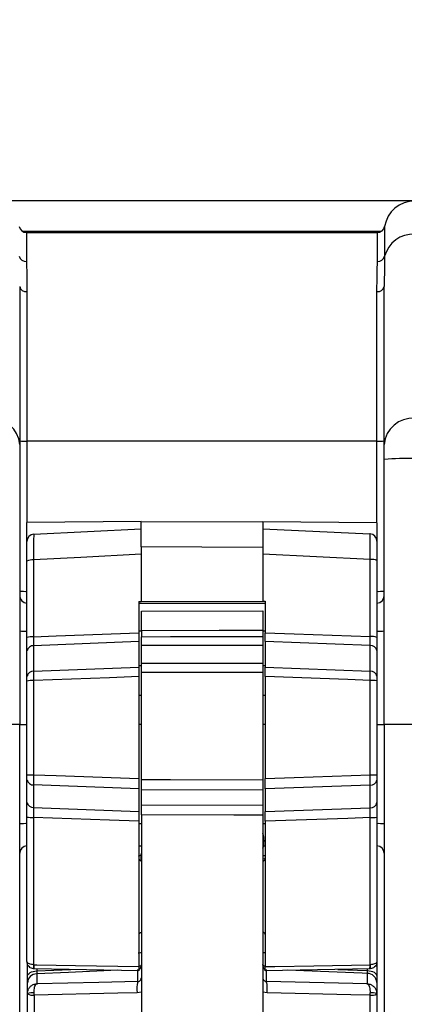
# Model space of a CAD drawing. Header units: millimetres. Extents: x 12 to 859, y 4 to 555.
# Tile 18 of 69: x 248 to 262, y 269 to 303. Entities that reach past the tile are written whole.
import ezdxf

# ---------------------------------------------------------------- set-up
doc = ezdxf.new("R2010")
doc.units = ezdxf.units.MM
doc.linetypes.add('CENTER', pattern=[10.16, 6.35, -1.27, 1.27, -1.27])
doc.layers.add('DEFAULT_1', color=7, linetype='CENTER')
doc.styles.add('SLDTEXTSTYLE2', font='TXT', dxfattribs={"width": 0.75})
doc.dimstyles.new('SLDDIMSTYLE0', dxfattribs={"dimtxt": 6.614583, "dimasz": 3.556, "dimexe": 0, "dimexo": 0.0625, "dimgap": 1.653646, "dimtad": 1, "dimdec": 0, "dimlfac": 3, "dimrnd": 1e-09, "dimzin": 12, "dimdsep": 46, "dimtxsty": 'SLDTEXTSTYLE2', "dimblk1": 'CLOSED', "dimblk2": 'CLOSED', "dimsah": 1, "dimcen": 0.09, "dimadec": 0, "dimazin": 3, "dimtfac": 1, "dimtdec": 0, "dimtofl": 0, "dimtmove": 0, "dimatfit": 3, "dimldrblk": 'CLOSED', "dimfxl": 1, "dimfrac": 2, "dimtolj": 1, "dimtzin": 12, "dimarcsym": 0})

# ---------------------------------------------------------------- blocks, each defined once
blk = doc.blocks.new('_Closed')
at = {"color": 0, "linetype": 'ByBlock', "lineweight": -2}
for p, q in [((-1, 0.166667), (0, 0)), ((-1, 0.166667), (-1, -0.166667)), ((0, 0), (-1, -0.166667)), ((0, 0), (-1, 0))]:
    blk.add_line(p, q, dxfattribs=at)
blk = doc.blocks.new('_D')
at = {"layer": 'DEFAULT_1'}
for p, q in [((196.6, 336.443), (194.588, 336.443)), ((194.588, 336.443), (194.588, 325.933)), ((213.7, 336.443), (215.712, 336.443)), ((215.712, 336.443), (215.712, 325.933)), ((194.588, 325.933), (196.6, 325.933)), ((215.712, 325.933), (213.7, 325.933)), ((117.805, 279.346), (117.805, 325.592)), ((284.344, 279.346), (284.344, 325.592)), ((117.805, 324.592), (284.344, 324.592))]:
    blk.add_line(p, q, dxfattribs=at)
at = {"layer": 'DEFAULT_1', "xscale": 3.556, "yscale": 3.556, "rotation": 180}
blk.add_blockref('_Closed', (117.805, 324.592, -2.982), dxfattribs=at)
at = {"layer": 'DEFAULT_1', "xscale": 3.556, "yscale": 3.556}
blk.add_blockref('_Closed', (284.344, 324.592, -2.982), dxfattribs=at)
at = {"layer": 'DEFAULT_1', "char_height": 6.6146, "attachment_point": 1, "style": 'SLDTEXTSTYLE2'}
for s, insert in [('500', (197.819, 346.311)), ('19.7', (196.6, 334.46))]:
    blk.add_mtext(s, dxfattribs=dict(at, insert=insert))

msp = doc.modelspace()

# ---------------------------------------------------------------- linework, layer by layer
at = {"color": 7, "linetype": 'Continuous', "lineweight": 25}
for p, q in [((262.162, 296.592), (247.345, 296.592)), ((261.007, 295.533), (248.5, 295.533)), ((248.64, 295.491), (248.64, 294.481)), ((248.64, 295.491), (260.866, 295.491)), ((260.866, 294.481), (260.866, 295.491)), ((261.117, 295.704), (261.117, 294.666)), ((248.403, 293.616), (248.403, 288.105)), ((248.657, 293.432), (248.657, 288.219)), ((260.849, 288.219), (260.849, 293.432)), ((261.103, 288.105), (261.103, 293.616)), ((248.403, 288.105), (248.403, 287.577)), ((260.849, 288.219), (248.657, 288.219)), ((261.103, 287.577), (261.103, 288.105)), ((248.403, 287.577), (248.403, 278.346)), ((261.103, 278.346), (261.103, 287.577)), ((252.637, 285.424), (248.657, 285.389)), ((248.657, 284.721), (248.657, 285.389)), ((252.637, 285.424), (256.87, 285.406)), ((260.849, 285.371), (256.87, 285.406)), ((260.849, 285.371), (260.849, 284.737)), ((248.898, 284.974), (252.637, 285.17)), ((256.87, 285.17), (260.607, 284.991)), ((252.637, 284.535), (252.637, 282.63)), ((256.87, 284.516), (256.87, 282.649)), ((248.657, 281.376), (248.657, 284.041)), ((248.889, 284.08), (248.889, 281.4)), ((260.616, 281.408), (260.616, 284.096)), ((260.849, 284.057), (260.849, 281.383)), ((252.548, 282.63), (252.637, 282.63)), ((252.548, 282.63), (252.548, 281.545)), ((252.548, 282.579), (256.959, 282.579)), ((252.637, 282.63), (256.87, 282.649)), ((256.87, 282.649), (256.959, 282.649)), ((256.959, 282.649), (256.959, 281.545)), ((252.641, 282.291), (256.874, 282.31)), ((252.641, 281.607), (252.641, 281.407)), ((256.874, 281.626), (256.874, 281.415)), ((252.548, 281.237), (248.889, 281.092)), ((248.889, 281.092), (248.889, 280.2)), ((252.548, 281.237), (252.548, 280.341)), ((256.874, 281.105), (252.641, 281.097)), ((252.641, 280.478), (252.641, 281.097)), ((256.874, 281.105), (256.874, 280.486)), ((260.616, 281.099), (256.959, 281.237)), ((256.959, 281.237), (256.959, 280.341)), ((260.616, 280.207), (260.616, 281.099)), ((248.657, 280.021), (248.657, 280.913)), ((260.849, 280.92), (260.849, 280.028)), ((252.641, 280.386), (252.548, 280.386)), ((252.641, 280.478), (256.874, 280.486)), ((256.959, 280.386), (256.874, 280.386)), ((248.889, 280.2), (252.548, 280.341)), ((252.641, 276.426), (252.641, 280.155)), ((256.874, 280.163), (256.874, 276.418)), ((256.959, 280.341), (260.616, 280.207)), ((248.657, 276.596), (248.657, 279.858)), ((248.889, 279.874), (248.889, 276.596)), ((252.548, 280.017), (252.548, 276.461)), ((256.959, 280.017), (256.959, 276.461)), ((260.616, 276.589), (260.616, 279.882)), ((260.849, 279.865), (260.849, 276.59)), ((252.548, 279.37), (252.641, 279.37)), ((256.874, 279.37), (256.959, 279.37)), ((248.403, 278.346), (247.345, 278.346)), ((248.403, 263.12), (248.403, 278.346)), ((248.403, 278.346), (248.657, 278.346)), ((252.641, 278.346), (252.548, 278.346)), ((256.959, 278.346), (256.874, 278.346)), ((260.849, 278.346), (261.103, 278.346)), ((261.103, 278.346), (261.103, 263.12)), ((262.162, 278.346), (261.103, 278.346)), ((248.657, 275.629), (248.657, 276.418)), ((260.849, 276.411), (260.849, 275.622)), ((252.548, 276.106), (248.889, 276.239)), ((248.889, 276.239), (248.889, 275.451)), ((252.548, 276.106), (252.548, 275.313)), ((256.874, 276.061), (252.641, 276.069)), ((252.641, 275.542), (252.641, 276.069)), ((256.874, 276.061), (256.874, 275.534)), ((260.616, 276.232), (256.959, 276.106)), ((256.959, 276.106), (256.959, 275.313)), ((260.616, 275.443), (260.616, 276.232)), ((248.889, 275.451), (252.548, 275.313)), ((252.641, 275.542), (256.874, 275.534)), ((256.959, 275.313), (260.616, 275.443)), ((248.657, 270.083), (248.657, 275.118)), ((248.889, 275.109), (248.889, 269.975)), ((252.548, 274.974), (252.548, 269.911)), ((252.641, 275.197), (252.641, 268.126)), ((256.874, 275.189), (256.874, 268.123)), ((256.959, 274.973), (256.959, 269.911)), ((260.616, 269.975), (260.616, 275.102)), ((260.849, 275.111), (260.849, 270.083)), ((252.548, 274.113), (252.641, 274.113)), ((256.896, 274.113), (256.959, 274.113)), ((252.635, 273.795), (252.637, 273.787)), ((252.637, 273.567), (252.637, 273.787)), ((248.674, 269.572), (248.674, 270.002)), ((248.889, 269.975), (248.895, 269.975)), ((248.907, 269.829), (248.889, 269.83)), ((252.548, 269.765), (248.907, 269.829)), ((260.6, 269.829), (256.959, 269.765)), ((260.616, 269.829), (260.6, 269.829)), ((260.611, 269.974), (260.616, 269.975)), ((260.841, 270.026), (260.841, 269.585)), ((248.674, 269.003), (248.674, 269.342)), ((252.514, 269.386), (252.516, 269.385)), ((256.999, 269.385), (257, 269.385)), ((260.514, 269.307), (257, 269.385)), ((260.841, 269.355), (260.841, 269)), ((248.674, 268.954), (248.674, 268.973)), ((248.674, 268.276), (248.674, 268.954)), ((248.906, 268.913), (248.904, 268.99)), ((248.906, 268.913), (248.906, 268.234)), ((252.641, 269.022), (252.492, 268.994)), ((257.022, 268.994), (256.874, 269.022)), ((260.609, 268.913), (260.61, 268.99)), ((260.609, 268.236), (260.609, 268.913)), ((260.841, 268.972), (260.841, 268.953)), ((260.841, 268.953), (260.841, 268.278))]:
    msp.add_line(p, q, dxfattribs=at)
at = {"color": 8, "linetype": 'Continuous', "lineweight": 25}
for p, q in [((248.657, 288.219), (248.657, 285.389)), ((260.849, 285.371), (260.849, 288.219)), ((252.641, 281.599), (252.548, 281.599)), ((256.959, 281.599), (256.874, 281.599)), ((252.641, 274.889), (252.548, 274.889)), ((256.959, 274.889), (256.874, 274.889)), ((252.637, 273.787), (252.529, 273.748)), ((256.952, 273.652), (256.87, 273.664)), ((256.883, 273.785), (256.931, 273.781)), ((248.995, 269.827), (248.995, 269.756)), ((248.995, 269.756), (250.183, 269.807)), ((252.52, 269.347), (252.52, 269.808)), ((256.995, 269.808), (256.995, 269.347)), ((259.491, 269.809), (260.518, 269.769)), ((260.518, 269.769), (260.518, 269.827)), ((248.995, 269.658), (248.995, 269.28)), ((260.518, 269.279), (260.518, 269.671))]:
    msp.add_line(p, q, dxfattribs=at)
at = {"color": 7, "linetype": 'Continuous', "lineweight": 25, "flags": 128}
for points in [[(256.87, 284.516), (254.753, 284.526), (252.637, 284.535)], [(252.637, 284.279), (250.53, 284.167), (248.889, 284.08)], [(260.616, 284.096), (258.741, 284.188), (256.87, 284.279)], [(248.889, 281.4), (249.669, 281.431), (252.548, 281.545)], [(256.874, 281.626), (255.35, 281.619), (252.641, 281.607)], [(252.641, 281.407), (253.657, 281.409), (256.874, 281.415)], [(256.959, 281.545), (257.971, 281.507), (260.616, 281.408)], [(256.874, 280.163), (255.858, 280.161), (252.641, 280.155)], [(252.548, 280.017), (251.536, 279.977), (248.889, 279.874)], [(260.616, 279.882), (259.837, 279.91), (256.959, 280.017)], [(248.889, 276.596), (249.669, 276.567), (252.548, 276.461)], [(252.641, 276.426), (253.657, 276.424), (256.874, 276.418)], [(256.959, 276.461), (257.971, 276.497), (260.616, 276.589)], [(252.548, 274.974), (251.536, 275.011), (248.889, 275.109)], [(256.874, 275.189), (255.858, 275.191), (252.641, 275.197)], [(260.616, 275.102), (259.837, 275.075), (256.959, 274.973)], [(248.674, 269.572), (248.68, 269.607), (248.698, 269.64), (248.728, 269.671), (248.767, 269.699), (248.816, 269.722), (248.871, 269.739), (248.932, 269.751), (248.995, 269.756)], [(248.895, 269.975), (248.995, 269.973), (250.344, 269.949), (252.548, 269.911)], [(256.959, 269.911), (257.296, 269.916), (258.646, 269.94), (260.611, 269.974)], [(260.518, 269.769), (260.582, 269.764), (260.643, 269.753), (260.699, 269.735), (260.747, 269.712), (260.787, 269.684), (260.816, 269.653), (260.835, 269.62), (260.841, 269.585)], [(252.514, 269.386), (251.162, 269.356), (249.001, 269.307)], [(252.492, 268.994), (251.818, 268.979), (248.906, 268.913)], [(260.609, 268.913), (259.935, 268.928), (257.022, 268.994)]]:
    msp.add_lwpolyline(points, dxfattribs=at)
at = {"color": 8, "linetype": 'Continuous', "lineweight": 25, "flags": 128}
for points in [[(251.822, 269.778), (250.105, 269.705), (248.995, 269.658)], [(252.641, 269.976), (252.638, 269.963), (252.632, 269.95), (252.621, 269.939), (252.606, 269.928), (252.588, 269.92), (252.567, 269.913), (252.548, 269.909)], [(256.959, 269.911), (256.948, 269.913), (256.927, 269.92), (256.909, 269.929), (256.894, 269.939), (256.883, 269.951), (256.876, 269.963), (256.874, 269.976)], [(260.518, 269.671), (260.333, 269.678), (258.304, 269.757), (257.749, 269.779)]]:
    msp.add_lwpolyline(points, dxfattribs=at)
at = {"color": 7, "linetype": 'Continuous', "lineweight": 25}
for centre, radius, start, end in [((262.162, 295.533), 1.058, 90, 170.7182), ((248.64, 295.745), 0.254, 189.2818, 270), ((260.866, 295.745), 0.254, 270, 350.7182), ((262.11, 294.411), 1.025, 87.0893, 165.6154), ((248.628, 294.727), 0.246, 194.3846, 272.9107), ((260.879, 294.727), 0.246, 267.0893, 345.6154), ((248.627, 293.658), 0.228, 190.428, 277.5584), ((260.879, 293.658), 0.228, 262.4416, 349.572), ((247.411, 288.029), 0.995, 4.4019, 93.8113), ((262.095, 288.029), 0.995, 86.1887, 175.5981), ((248.594, 290.045), 1.827, 264.0133, 271.9891), ((260.913, 290.045), 1.827, 268.0109, 275.9867), ((261.897, 280.005), 7.614, 88.0109, 95.9867), ((248.911, 284.721), 0.254, 93, 180), ((260.595, 284.737), 0.254, 0, 87.25), ((248.836, 283.682), 0.401, 82.4254, 116.4845), ((260.67, 283.697), 0.403, 63.5331, 97.6033), ((248.594, 284.814), 1.827, 264.0133, 271.9891), ((248.657, 282.833), 0.254, 180, 270), ((260.913, 284.814), 1.827, 268.0109, 275.9867), ((260.849, 282.833), 0.254, 270, 0), ((248.594, 283.425), 1.827, 264.0133, 271.9891), ((260.671, 280.808), 0.603, 72.7593, 95.1793), ((260.913, 283.425), 1.827, 268.0109, 275.9867), ((248.835, 280.803), 0.599, 84.8352, 107.2635), ((248.873, 280.873), 0.219, 85.7422, 169.5705), ((260.633, 280.88), 0.22, 10.4797, 94.4502), ((248.873, 279.981), 0.219, 85.7422, 169.5705), ((260.633, 279.988), 0.22, 10.4797, 94.4502), ((248.835, 278.986), 0.89, 86.4969, 101.5053), ((260.671, 278.989), 0.894, 78.5023, 93.5146), ((248.834, 300.439), 23.843, 269.5742, 270.1314), ((248.873, 276.458), 0.219, 190.4295, 274.2578), ((260.671, 299.251), 22.662, 269.8607, 270.4497), ((260.633, 276.451), 0.22, 265.5498, 349.5203), ((248.873, 275.669), 0.219, 190.4295, 274.2578), ((260.633, 275.662), 0.22, 265.5498, 349.5203), ((248.594, 273.063), 1.827, 88.0109, 95.9867), ((248.834, 276.807), 1.698, 264.0087, 271.8425), ((260.671, 276.804), 1.702, 268.1477, 275.9999), ((260.913, 273.063), 1.827, 84.0133, 91.9891), ((256.133, 274.29), 0.783, 0, 18.9246), ((256.133, 274.29), 0.783, 341.0754, 0), ((248.657, 273.859), 0.254, 90, 180), ((260.849, 273.859), 0.254, 0, 90), ((249.347, 269.903), 0.463, 170.9861, 189.0139), ((249.308, 269.935), 0.415, 174.4863, 194.7721), ((260.176, 269.934), 0.436, 346.0164, 5.3003), ((260.135, 269.902), 0.487, 351.4219, 8.5781), ((249, 269.331), 0.326, 90.9208, 178.0562), ((260.514, 269.344), 0.327, 1.9498, 89.3127), ((248.851, 268.161), 0.831, 86.29, 102.2751), ((248.853, 269.296), 0.386, 242.3749, 277.8442), ((260.662, 269.295), 0.386, 262.1542, 297.6316), ((260.664, 268.161), 0.831, 77.7249, 93.71)]:
    msp.add_arc(centre, radius, start, end, dxfattribs=at)
at = {"color": 8, "linetype": 'Continuous', "lineweight": 25}
for centre, radius, start, end in [((252.52, 269.93), 0.121, 283.4147, 358.4076), ((256.993, 269.929), 0.119, 181.0975, 252.8825), ((253.592, 269.129), 1.107, 166.5901, 186.9884), ((255.926, 269.128), 1.105, 352.9947, 13.4408)]:
    msp.add_arc(centre, radius, start, end, dxfattribs=at)
at = {"color": 7, "linetype": 'Continuous', "lineweight": 25}
for centre, start_param, end_param in [((252.514, 270.399), 4.872867, 6.283185), ((257.001, 270.4), 3.141593, 4.150901)]:
    msp.add_ellipse(centre, major_axis=(0.127, 0), ratio=0.060432, start_param=start_param, end_param=end_param, dxfattribs=at)
for points, knots in [([(248.64, 294.481), (248.646, 294.214), (248.654, 293.895), (248.657, 293.496), (248.657, 293.432)], [0, 0, 0, 0, 0.839018, 1, 1, 1, 1]), ([(260.849, 293.432), (260.85, 293.496), (260.852, 293.895), (260.86, 294.214), (260.866, 294.481)], [0, 0, 0, 0, 0.160982, 1, 1, 1, 1]), ([(261.117, 294.666), (261.112, 294.394), (261.106, 294.071), (261.104, 293.679), (261.103, 293.616)], [0, 0, 0, 0, 0.8398695, 1, 1, 1, 1]), ([(252.637, 284.535), (252.637, 284.651), (252.637, 284.882), (252.637, 285.165), (252.637, 285.36), (252.637, 285.421), (252.637, 285.424), (252.637, 285.424)], [0, 0, 0, 0, 0.23918, 0.47836, 0.717538, 0.956715, 1, 1, 1, 1]), ([(256.87, 285.406), (256.87, 285.394), (256.87, 285.371), (256.87, 285.188), (256.87, 284.92), (256.87, 284.675), (256.87, 284.537), (256.87, 284.516)], [0, 0, 0, 0, 0.239124, 0.478248, 0.71737, 0.956492, 1, 1, 1, 1]), ([(248.898, 284.974), (248.896, 284.962), (248.891, 284.939), (248.888, 284.756), (248.886, 284.487), (248.888, 284.241), (248.889, 284.102), (248.889, 284.08)], [0, 0, 0, 0, 0.2389288, 0.4777852, 0.7160394, 0.9539177, 1, 1, 1, 1]), ([(260.616, 284.096), (260.617, 284.212), (260.619, 284.443), (260.618, 284.727), (260.614, 284.923), (260.61, 284.987), (260.608, 284.99), (260.607, 284.991)], [0, 0, 0, 0, 0.237997, 0.475966, 0.71385, 0.952006, 1, 1, 1, 1]), ([(248.657, 284.041), (248.657, 284.129), (248.657, 284.304), (248.657, 284.52), (248.657, 284.669), (248.657, 284.718), (248.657, 284.72), (248.657, 284.721)], [0, 0, 0, 0, 0.2374102, 0.4748293, 0.7121245, 0.9499113, 1, 1, 1, 1]), ([(260.849, 284.737), (260.849, 284.728), (260.849, 284.71), (260.849, 284.572), (260.849, 284.367), (260.849, 284.181), (260.849, 284.075), (260.849, 284.057)], [0, 0, 0, 0, 0.238727, 0.477482, 0.715562, 0.953039, 1, 1, 1, 1]), ([(252.641, 281.607), (252.641, 281.691), (252.641, 281.86), (252.641, 282.074), (252.641, 282.226), (252.641, 282.286), (252.641, 282.29), (252.641, 282.291)], [0, 0, 0, 0, 0.2296036, 0.4592072, 0.6888089, 0.91841, 1, 1, 1, 1]), ([(256.874, 282.31), (256.874, 282.302), (256.874, 282.285), (256.874, 282.153), (256.874, 281.96), (256.874, 281.77), (256.874, 281.656), (256.874, 281.626)], [0, 0, 0, 0, 0.229658, 0.459316, 0.688972, 0.918627, 1, 1, 1, 1]), ([(252.548, 281.545), (252.548, 281.488), (252.548, 281.373), (252.548, 281.283), (252.548, 281.237)], [0, 0, 0, 0, 0.491956, 1, 1, 1, 1]), ([(252.641, 281.097), (252.641, 281.142), (252.641, 281.233), (252.641, 281.349), (252.641, 281.407)], [0, 0, 0, 0, 0.5, 1, 1, 1, 1]), ([(256.874, 281.415), (256.874, 281.358), (256.874, 281.242), (256.874, 281.152), (256.874, 281.105)], [0, 0, 0, 0, 0.490848, 1, 1, 1, 1]), ([(256.959, 281.237), (256.959, 281.282), (256.959, 281.372), (256.959, 281.487), (256.959, 281.545)], [0, 0, 0, 0, 0.499993, 1, 1, 1, 1]), ([(260.616, 281.099), (260.617, 281.143), (260.618, 281.233), (260.617, 281.349), (260.616, 281.408)], [0, 0, 0, 0, 0.488464, 1, 1, 1, 1]), ([(248.657, 280.913), (248.657, 280.979), (248.657, 281.114), (248.657, 281.288), (248.657, 281.376)], [0, 0, 0, 0, 0.490301, 1, 1, 1, 1]), ([(248.889, 281.4), (248.888, 281.344), (248.887, 281.228), (248.888, 281.138), (248.889, 281.092)], [0, 0, 0, 0, 0.488166, 1, 1, 1, 1]), ([(260.849, 281.383), (260.849, 281.298), (260.849, 281.125), (260.849, 280.989), (260.849, 280.92)], [0, 0, 0, 0, 0.490394, 1, 1, 1, 1]), ([(252.641, 280.155), (252.641, 280.211), (252.641, 280.324), (252.641, 280.427), (252.641, 280.473), (252.641, 280.478)], [0, 0, 0, 0, 0.472101, 0.944203, 1, 1, 1, 1]), ([(256.874, 280.486), (256.874, 280.439), (256.874, 280.344), (256.874, 280.223), (256.874, 280.163)], [0, 0, 0, 0, 0.5, 1, 1, 1, 1]), ([(248.889, 280.2), (248.888, 280.155), (248.887, 280.067), (248.888, 279.946), (248.889, 279.882), (248.889, 279.874)], [0, 0, 0, 0, 0.469038, 0.938058, 1, 1, 1, 1]), ([(252.548, 280.341), (252.548, 280.294), (252.548, 280.199), (252.548, 280.077), (252.548, 280.017)], [0, 0, 0, 0, 0.499991, 1, 1, 1, 1]), ([(256.959, 280.017), (256.959, 280.073), (256.959, 280.186), (256.959, 280.29), (256.959, 280.336), (256.959, 280.341)], [0, 0, 0, 0, 0.469159, 0.938326, 1, 1, 1, 1]), ([(260.616, 279.882), (260.617, 279.938), (260.618, 280.051), (260.617, 280.156), (260.616, 280.202), (260.616, 280.207)], [0, 0, 0, 0, 0.468981, 0.937946, 1, 1, 1, 1]), ([(248.657, 279.858), (248.657, 279.886), (248.657, 279.943), (248.657, 279.995), (248.657, 280.018), (248.657, 280.021)], [0, 0, 0, 0, 0.467545, 0.935099, 1, 1, 1, 1]), ([(260.849, 280.028), (260.849, 280.006), (260.849, 279.962), (260.849, 279.901), (260.849, 279.869), (260.849, 279.865)], [0, 0, 0, 0, 0.467634, 0.935276, 1, 1, 1, 1]), ([(248.657, 276.418), (248.657, 276.44), (248.657, 276.484), (248.657, 276.55), (248.657, 276.587), (248.657, 276.596)], [0, 0, 0, 0, 0.430525, 0.861063, 1, 1, 1, 1]), ([(248.889, 276.596), (248.888, 276.539), (248.887, 276.425), (248.888, 276.307), (248.889, 276.252), (248.889, 276.239)], [0, 0, 0, 0, 0.431925, 0.86383, 1, 1, 1, 1]), ([(252.548, 276.461), (252.548, 276.396), (252.548, 276.273), (252.548, 276.16), (252.548, 276.112), (252.548, 276.106)], [0, 0, 0, 0, 0.499429, 0.93198, 1, 1, 1, 1]), ([(252.641, 276.069), (252.641, 276.113), (252.641, 276.202), (252.641, 276.333), (252.641, 276.408), (252.641, 276.426)], [0, 0, 0, 0, 0.431521, 0.863042, 1, 1, 1, 1]), ([(256.874, 276.418), (256.874, 276.352), (256.874, 276.229), (256.874, 276.115), (256.874, 276.068), (256.874, 276.061)], [0, 0, 0, 0, 0.499437, 0.931509, 1, 1, 1, 1]), ([(256.959, 276.106), (256.959, 276.15), (256.959, 276.238), (256.959, 276.369), (256.959, 276.443), (256.959, 276.461)], [0, 0, 0, 0, 0.432022, 0.864055, 1, 1, 1, 1]), ([(260.616, 276.232), (260.617, 276.277), (260.618, 276.365), (260.618, 276.496), (260.617, 276.571), (260.616, 276.589)], [0, 0, 0, 0, 0.431871, 0.863724, 1, 1, 1, 1]), ([(260.849, 276.59), (260.849, 276.561), (260.849, 276.504), (260.849, 276.445), (260.849, 276.418), (260.849, 276.411)], [0, 0, 0, 0, 0.430608, 0.861227, 1, 1, 1, 1]), ([(248.657, 275.118), (248.657, 275.203), (248.657, 275.373), (248.657, 275.54), (248.657, 275.615), (248.657, 275.629)], [0, 0, 0, 0, 0.448236, 0.896483, 1, 1, 1, 1]), ([(260.849, 275.622), (260.849, 275.556), (260.849, 275.424), (260.849, 275.235), (260.849, 275.13), (260.849, 275.111)], [0, 0, 0, 0, 0.448324, 0.896657, 1, 1, 1, 1]), ([(248.889, 275.451), (248.888, 275.407), (248.887, 275.319), (248.888, 275.193), (248.889, 275.123), (248.889, 275.109)], [0, 0, 0, 0, 0.446345, 0.892523, 1, 1, 1, 1]), ([(252.548, 275.313), (252.548, 275.269), (252.548, 275.181), (252.548, 275.055), (252.548, 274.986), (252.548, 274.974)], [0, 0, 0, 0, 0.449783, 0.899577, 1, 1, 1, 1]), ([(252.641, 275.197), (252.641, 275.261), (252.641, 275.382), (252.641, 275.491), (252.641, 275.537), (252.641, 275.542)], [0, 0, 0, 0, 0.49957, 0.945882, 1, 1, 1, 1]), ([(256.874, 275.534), (256.874, 275.489), (256.874, 275.401), (256.874, 275.274), (256.874, 275.203), (256.874, 275.189)], [0, 0, 0, 0, 0.446026, 0.892052, 1, 1, 1, 1]), ([(256.959, 274.973), (256.959, 275.037), (256.959, 275.164), (256.959, 275.264), (256.959, 275.313)], [0, 0, 0, 0, 0.49999, 1, 1, 1, 1]), ([(260.616, 275.102), (260.617, 275.159), (260.618, 275.272), (260.618, 275.383), (260.616, 275.434), (260.616, 275.443)], [0, 0, 0, 0, 0.446614, 0.893078, 1, 1, 1, 1]), ([(252.548, 273.727), (252.551, 273.698), (252.557, 273.649), (252.597, 273.606), (252.627, 273.59), (252.637, 273.585)], [0, 0, 0, 0, 0.491793, 0.840101, 1, 1, 1, 1]), ([(252.635, 273.795), (252.632, 273.808), (252.629, 273.822), (252.625, 273.837), (252.624, 273.838)], [0, 0, 0, 0, 0.9314753, 1, 1, 1, 1]), ([(256.87, 273.564), (256.889, 273.575), (256.929, 273.598), (256.955, 273.647), (256.957, 273.685), (256.959, 273.702)], [0, 0, 0, 0, 0.350071, 0.698388, 1, 1, 1, 1]), ([(256.959, 271.022), (256.956, 271.038), (256.949, 271.068), (256.909, 271.098), (256.877, 271.11), (256.87, 271.113)], [0, 0, 0, 0, 0.432575, 0.866437, 1, 1, 1, 1]), ([(252.637, 271.093), (252.616, 271.084), (252.576, 271.065), (252.551, 271.032), (252.549, 271.01), (252.548, 271.002)], [0, 0, 0, 0, 0.386367, 0.771531, 1, 1, 1, 1]), ([(248.889, 269.975), (248.862, 269.977), (248.807, 269.982), (248.736, 270.002), (248.684, 270.03), (248.661, 270.059), (248.657, 270.077), (248.657, 270.083), (248.657, 270.083)], [0, 0, 0, 0, 0.217121, 0.434073, 0.655603, 0.88579, 0.99509, 1, 1, 1, 1]), ([(248.889, 269.83), (248.862, 269.835), (248.807, 269.845), (248.736, 269.893), (248.684, 269.959), (248.661, 270.026), (248.657, 270.068), (248.657, 270.082), (248.657, 270.083)], [0, 0, 0, 0, 0.217161, 0.434154, 0.65569, 0.885838, 0.995089, 1, 1, 1, 1]), ([(260.849, 270.083), (260.849, 270.082), (260.849, 270.076), (260.845, 270.058), (260.822, 270.03), (260.769, 270.001), (260.699, 269.981), (260.644, 269.977), (260.616, 269.975)], [0, 0, 0, 0, 0.004896, 0.117128, 0.346533, 0.567316, 0.783575, 1, 1, 1, 1]), ([(260.849, 270.083), (260.849, 270.082), (260.849, 270.068), (260.845, 270.025), (260.822, 269.958), (260.769, 269.892), (260.699, 269.844), (260.644, 269.834), (260.616, 269.829)], [0, 0, 0, 0, 0.004897, 0.117078, 0.346445, 0.567234, 0.783534, 1, 1, 1, 1]), ([(248.995, 269.756), (248.995, 269.733), (248.994, 269.691), (248.995, 269.668), (248.995, 269.658)], [0, 0, 0, 0, 0.536544, 1, 1, 1, 1]), ([(252.548, 269.911), (252.548, 269.892), (252.548, 269.855), (252.548, 269.809), (252.548, 269.777), (252.548, 269.766), (252.548, 269.766), (252.548, 269.765)], [0, 0, 0, 0, 0.234842, 0.469673, 0.704846, 0.94084, 1, 1, 1, 1]), ([(256.959, 269.765), (256.959, 269.767), (256.959, 269.771), (256.959, 269.8), (256.959, 269.843), (256.959, 269.883), (256.959, 269.906), (256.959, 269.911)], [0, 0, 0, 0, 0.236729, 0.473479, 0.709702, 0.94514, 1, 1, 1, 1]), ([(260.518, 269.671), (260.519, 269.682), (260.52, 269.705), (260.519, 269.748), (260.518, 269.769)], [0, 0, 0, 0, 0.4999916, 1, 1, 1, 1]), ([(248.674, 269.342), (248.674, 269.372), (248.674, 269.427), (248.674, 269.526), (248.674, 269.572)], [0, 0, 0, 0, 0.539961, 1, 1, 1, 1]), ([(252.516, 269.385), (252.53, 269.387), (252.562, 269.392), (252.599, 269.418), (252.629, 269.457), (252.64, 269.493), (252.641, 269.516), (252.641, 269.519)], [0, 0, 0, 0, 0.1910929, 0.4235951, 0.6598969, 0.9452203, 1, 1, 1, 1]), ([(256.874, 269.519), (256.876, 269.501), (256.88, 269.465), (256.91, 269.423), (256.95, 269.393), (256.983, 269.387), (256.999, 269.385)], [0, 0, 0, 0, 0.267399, 0.551853, 0.787067, 1, 1, 1, 1]), ([(260.841, 269.585), (260.841, 269.532), (260.841, 269.433), (260.841, 269.38), (260.841, 269.355)], [0, 0, 0, 0, 0.539547, 1, 1, 1, 1]), ([(248.674, 268.973), (248.678, 269.01), (248.685, 269.085), (248.741, 269.184), (248.824, 269.26), (248.917, 269.299), (248.981, 269.307), (249.006, 269.307), (249.007, 269.307)], [0, 0, 0, 0, 0.2104584, 0.420831, 0.6336253, 0.851519, 0.9958933, 1, 1, 1, 1]), ([(248.904, 268.99), (248.905, 269.027), (248.907, 269.101), (248.923, 269.197), (248.949, 269.269), (248.978, 269.304), (248.998, 269.308), (249.007, 269.307), (249.007, 269.307)], [0, 0, 0, 0, 0.210458, 0.420831, 0.633625, 0.851519, 0.995893, 1, 1, 1, 1]), ([(260.508, 269.307), (260.508, 269.307), (260.516, 269.308), (260.536, 269.303), (260.566, 269.269), (260.591, 269.197), (260.608, 269.101), (260.61, 269.027), (260.61, 268.99)], [0, 0, 0, 0, 0.004107, 0.148481, 0.366375, 0.579169, 0.789542, 1, 1, 1, 1]), ([(260.508, 269.307), (260.509, 269.307), (260.534, 269.306), (260.597, 269.299), (260.691, 269.259), (260.774, 269.183), (260.83, 269.084), (260.837, 269.01), (260.841, 268.972)], [0, 0, 0, 0, 0.004107, 0.148481, 0.366375, 0.579169, 0.789542, 1, 1, 1, 1])]:
    msp.add_open_spline(points, degree=3, knots=knots, dxfattribs=at)

# ---------------------------------------------------------------- dimensions: what is measured, and where the dimension line sits
at = {"layer": 'DEFAULT_1'}
dim = msp.add_linear_dim(base=(284.344, 324.592), p1=(117.805, 278.346), p2=(284.344, 278.346), dimstyle='SLDDIMSTYLE0', dxfattribs=at)
dim.commit()
dim.dimension.update_dxf_attribs({"geometry": '_D', "text_midpoint": (205.15, 324.592), "dimtype": 160})

doc.saveas('drawing.dxf')
